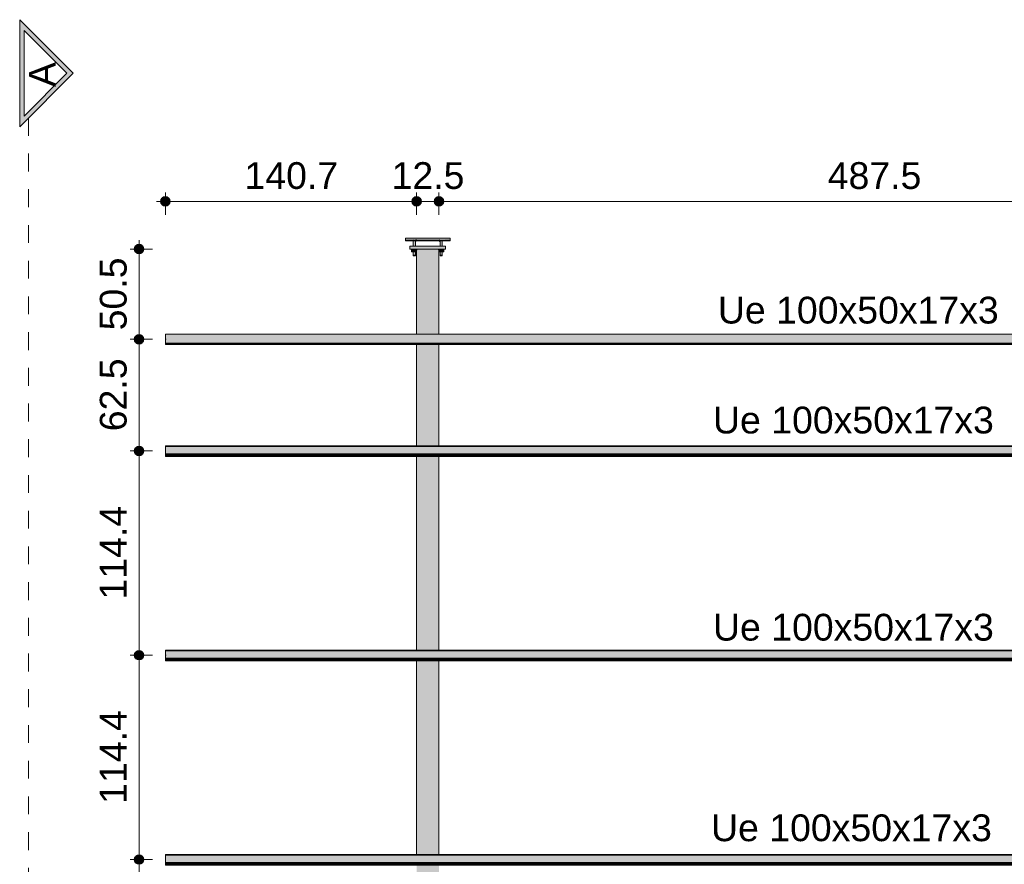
# Model space of a CAD drawing. Header units: metres. Extents: x 10.9 to 53.4, y -75.7 to 7.5.
# Tile 4 of 14: x 10.9 to 16.4, y -58 to -53.2. Entities that reach past the tile are written whole.
import ezdxf

# ---------------------------------------------------------------- set-up
doc = ezdxf.new("R2010")
doc.units = ezdxf.units.M
doc.linetypes.add('Projeção', pattern=[0.003969, 0.002381, -0.001587])
doc.linetypes.add('Traço ponto', pattern=[0.015875, 0.00635, -0.004763, 0, -0.004763])
for name, color, linetype, lineweight in [('A-ANNO-DIMS', 7, 'Continuous', 9), ('A-ANNO-DIMS-50', 7, 'Continuous', 9), ('A-FLOR-OVHD', 7, 'Projeção', 18), ('A-GENM', 7, 'Continuous', 18), ('A-GLAZ-CWMG', 7, 'Continuous', 18), ('G-ANNO-SYMB', 7, 'Continuous', 9), ('G-ANNO-TEXT', 7, 'Continuous', 9), ('S-BEAM', 7, 'Continuous', 18)]:
    doc.layers.add(name, color=color, linetype=linetype, lineweight=lineweight)
doc.styles.add('Arial', font='arial.ttf', dxfattribs={"height": 0.15})
doc.dimstyles.new('Linear_-_3_mm_em_CM', dxfattribs={"dimscale": 0.3048, "dimtxt": 0.153039, "dimasz": 0.656168, "dimexe": 0.164042, "dimexo": 0.0625, "dimgap": 0.082021, "dimtad": 1, "dimdec": 1, "dimlfac": 100, "dimrnd": 0.1, "dimdsep": 46, "dimtxsty": 'Arial', "dimblk1": 'DOTSMALL', "dimblk2": 'DOTSMALL', "dimsah": 1, "dimcen": 0.09, "dimdle": 0.164042, "dimazin": 0, "dimtfac": 1, "dimtdec": 4, "dimtix": 1, "dimtmove": 0, "dimatfit": 3, "dimfxl": 0.246063, "dimfxlon": 1, "dimtvp": 1, "dimtolj": 1, "dimtzin": 0, "dimarcsym": 2})

# ---------------------------------------------------------------- blocks, each defined once
blk = doc.blocks.new('09-base-com-chumbadores-060523 - 09-base-com-chumbadores-060523-2683229-TRAVAMENTO DAS TRELIÇAS')
at = {"layer": 'A-GENM', "true_color": 0x7f7f7f}
blk.add_hatch(color=8, dxfattribs=at).paths.add_polyline_path([(28.1082, -54.5129), (28.3082, -54.5129), (28.3082, -54.4969), (28.1082, -54.4969)])
at = {"layer": 'A-GENM'}
for p, q in [((28.1082, -54.4969), (28.3082, -54.4969)), ((28.1082, -54.4969), (28.1082, -54.5129)), ((28.3082, -54.5129), (28.1082, -54.5129)), ((28.3082, -54.5129), (28.3082, -54.4969))]:
    blk.add_line(p, q, dxfattribs=at)
blk = doc.blocks.new('Chumbador - Chumbador-V12-TRAVAMENTO DAS TRELIÇAS')
at = {"layer": 'A-GENM', "true_color": 0x7f7f7f}
h = blk.add_hatch(color=8, dxfattribs=at)
h.paths.add_polyline_path([(13.1272, -54.4674), (13.1278, -54.4643), (13.1281, -54.4634), (13.0832, -54.4634), (13.0832, -54.4674), (13.1272, -54.4674)])
h.paths.add_polyline_path([(13.1457, -54.4674), (13.2707, -54.4672), (13.2707, -54.4634), (13.1457, -54.4634), (13.1454, -54.4673), (13.1454, -54.4674)])
for points in [[(13.277, -54.4731), (13.2765, -54.4678), (13.2752, -54.4648), (13.2707, -54.4634), (13.2707, -54.4672), (13.2755, -54.4689), (13.2757, -54.4696)], [(13.277, -54.5511), (13.2832, -54.5511), (13.2831, -54.5471), (13.277, -54.5471)], [(13.2876, -54.5511), (13.2895, -54.5511), (13.2892, -54.5471), (13.2832, -54.5471), (13.2832, -54.5511), (13.2863, -54.5511)]]:
    blk.add_hatch(color=8, dxfattribs=at).paths.add_polyline_path(points)
at = {"layer": 'A-GENM'}
for p, q in [((13.0832, -54.4634), (13.0832, -54.4674)), ((13.0832, -54.4674), (13.1272, -54.4674)), ((13.14, -54.4674), (13.2707, -54.4674)), ((13.277, -54.5471), (13.277, -54.5511)), ((13.277, -54.5511), (13.2832, -54.5511)), ((13.2832, -54.5511), (13.2895, -54.5511)), ((13.2895, -54.5511), (13.2895, -54.5471))]:
    blk.add_line(p, q, dxfattribs=at)
at = {"layer": 'A-GENM', "flags": 128}
blk.add_lwpolyline([(13.2707, -54.4674), (13.276, -54.4703), (13.277, -54.4736)], dxfattribs=at)
blk = doc.blocks.new('Chumbador - Chumbador-V13-TRAVAMENTO DAS TRELIÇAS')
at = {"layer": 'A-GENM', "true_color": 0x7f7f7f}
for points in [[(13.1395, -54.4731), (13.1409, -54.4689), (13.1457, -54.4672), (13.1454, -54.4634), (13.1451, -54.4634), (13.1409, -54.4649), (13.1395, -54.4704), (13.1395, -54.4719)], [(13.1288, -54.5511), (13.1332, -54.5511), (13.1331, -54.5471), (13.127, -54.5471), (13.1272, -54.5511), (13.1278, -54.5511)], [(13.1376, -54.5511), (13.1395, -54.5511), (13.1392, -54.5471), (13.1332, -54.5471), (13.1332, -54.5511), (13.1363, -54.5511)]]:
    blk.add_hatch(color=8, dxfattribs=at).paths.add_polyline_path(points)
h = blk.add_hatch(color=8, dxfattribs=at)
h.paths.add_polyline_path([(13.2713, -54.4674), (13.2707, -54.4668), (13.2707, -54.4634), (13.1457, -54.4634), (13.1457, -54.4674), (13.2707, -54.4674)])
h.paths.add_polyline_path([(13.3332, -54.4674), (13.3332, -54.4634), (13.2883, -54.4634), (13.2892, -54.4674)])
at = {"layer": 'A-GENM'}
for p, q in [((13.1457, -54.4674), (13.2764, -54.4674)), ((13.2892, -54.4674), (13.3332, -54.4674)), ((13.3332, -54.4674), (13.3332, -54.4634)), ((13.127, -54.5471), (13.127, -54.5511)), ((13.127, -54.5511), (13.1332, -54.5511)), ((13.1332, -54.5511), (13.1395, -54.5511)), ((13.1395, -54.5511), (13.1395, -54.5471))]:
    blk.add_line(p, q, dxfattribs=at)
at = {"layer": 'A-GENM', "flags": 128}
blk.add_lwpolyline([(13.1395, -54.4736), (13.1423, -54.4684), (13.1457, -54.4674)], dxfattribs=at)
blk = doc.blocks.new('Porca - Porca-2340320-TRAVAMENTO DAS TRELIÇAS')
at = {"layer": 'A-GENM', "true_color": 0x7f7f7f}
for points in [[(28.2707, -54.5289), (28.2832, -54.5289), (28.2832, -54.5129), (28.2672, -54.5129), (28.2677, -54.5156), (28.2679, -54.5157), (28.2707, -54.5225), (28.2707, -54.527)], [(28.2992, -54.5289), (28.2992, -54.5129), (28.2832, -54.5129), (28.2832, -54.5289)]]:
    blk.add_hatch(color=8, dxfattribs=at).paths.add_polyline_path(points)
at = {"layer": 'A-GENM'}
for p, q in [((28.2672, -54.5129), (28.2672, -54.5154)), ((28.2832, -54.5289), (28.2832, -54.5129)), ((28.2992, -54.5129), (28.2992, -54.5289)), ((28.2832, -54.5289), (28.2707, -54.5289)), ((28.2992, -54.5289), (28.2832, -54.5289))]:
    blk.add_line(p, q, dxfattribs=at)
blk = doc.blocks.new('Porca - Porca-V14-TRAVAMENTO DAS TRELIÇAS')
at = {"layer": 'A-GENM', "true_color": 0x7f7f7f}
for points in [[(13.1332, -54.5289), (13.1332, -54.5129), (13.1172, -54.5129), (13.1172, -54.5289)], [(13.1457, -54.5289), (13.1459, -54.5221), (13.1492, -54.5129), (13.1332, -54.5129), (13.1332, -54.5289), (13.1454, -54.5289)]]:
    blk.add_hatch(color=8, dxfattribs=at).paths.add_polyline_path(points)
at = {"layer": 'A-GENM'}
for p, q in [((13.1172, -54.5129), (13.1172, -54.5289)), ((13.1332, -54.5289), (13.1332, -54.5129)), ((13.1492, -54.5129), (13.1492, -54.5154)), ((13.1332, -54.5289), (13.1172, -54.5289)), ((13.1454, -54.5289), (13.1332, -54.5289))]:
    blk.add_line(p, q, dxfattribs=at)
blk = doc.blocks.new('Chumbador - Chumbador-V15-TRAVAMENTO DAS TRELIÇAS')
at = {"layer": 'A-GENM', "true_color": 0x7f7f7f}
for points in [[(13.1002, -54.4571), (13.2707, -54.4571), (13.2707, -54.4509), (13.0832, -54.4511), (13.0832, -54.4571)], [(13.2816, -54.4696), (13.2832, -54.4696), (13.2795, -54.4608), (13.2707, -54.4571), (13.2707, -54.4632), (13.2755, -54.4649), (13.2772, -54.4696), (13.2809, -54.4696)], [(13.2886, -54.4696), (13.2892, -54.4696), (13.2884, -54.4638), (13.2878, -54.4633), (13.2864, -54.4632), (13.2837, -54.4616), (13.2825, -54.4608), (13.2789, -54.4598), (13.2757, -54.4592), (13.2795, -54.4608), (13.2832, -54.4696), (13.2881, -54.4696)]]:
    blk.add_hatch(color=8, dxfattribs=at).paths.add_polyline_path(points)
h = blk.add_hatch(color=8, dxfattribs=at)
h.paths.add_polyline_path([(13.1451, -54.4634), (13.2707, -54.4632), (13.2707, -54.4571), (13.1457, -54.4577), (13.1454, -54.4633)])
h.paths.add_polyline_path([(13.1238, -54.4634), (13.13, -54.4632), (13.1327, -54.4616), (13.1339, -54.4608), (13.1369, -54.4599), (13.1454, -54.4571), (13.0832, -54.4571), (13.0832, -54.4634), (13.1002, -54.4634)])
h = blk.add_hatch(color=8, dxfattribs=at)
h.paths.add_polyline_path([(13.2788, -54.5471), (13.2832, -54.5471), (13.2828, -54.5289), (13.277, -54.5289), (13.2772, -54.5471), (13.2778, -54.5471)])
h.paths.add_polyline_path([(13.2778, -54.4969), (13.2832, -54.4969), (13.2832, -54.4696), (13.277, -54.4696), (13.2774, -54.4969)])
h = blk.add_hatch(color=8, dxfattribs=at)
h.paths.add_polyline_path([(13.2848, -54.5471), (13.2895, -54.5471), (13.2892, -54.5289), (13.2832, -54.5289), (13.2832, -54.5471)])
h.paths.add_polyline_path([(13.289, -54.4969), (13.2895, -54.4969), (13.2892, -54.4696), (13.2832, -54.4696), (13.2832, -54.4969), (13.2886, -54.4969)])
at = {"layer": 'A-GENM'}
for p, q in [((13.2707, -54.4509), (13.0832, -54.4509)), ((13.0832, -54.4509), (13.0832, -54.4571)), ((13.0832, -54.4571), (13.0832, -54.4634)), ((13.0832, -54.4634), (13.2707, -54.4634)), ((13.277, -54.4696), (13.277, -54.4969)), ((13.2895, -54.4696), (13.2869, -54.4622)), ((13.2895, -54.4969), (13.2895, -54.4696)), ((13.277, -54.5289), (13.277, -54.5471)), ((13.277, -54.5471), (13.2832, -54.5471)), ((13.2832, -54.5471), (13.2895, -54.5471)), ((13.2895, -54.5471), (13.2895, -54.5289))]:
    blk.add_line(p, q, dxfattribs=at)
at = {"layer": 'A-GENM', "flags": 128}
for points in [[(13.2762, -54.4521), (13.2752, -54.4514), (13.2707, -54.4509)], [(13.2707, -54.4634), (13.276, -54.4663), (13.277, -54.4696)]]:
    blk.add_lwpolyline(points, dxfattribs=at)
blk = doc.blocks.new('Chumbador - Chumbador-V16-TRAVAMENTO DAS TRELIÇAS')
at = {"layer": 'A-GENM', "true_color": 0x7f7f7f}
h = blk.add_hatch(color=8, dxfattribs=at)
h.paths.add_polyline_path([(13.1278, -54.5471), (13.1332, -54.5471), (13.1328, -54.5289), (13.127, -54.5289), (13.1272, -54.5471)])
h.paths.add_polyline_path([(13.127, -54.4969), (13.1332, -54.4969), (13.1332, -54.4696), (13.127, -54.4696), (13.127, -54.4937)])
for points in [[(13.1318, -54.4696), (13.1332, -54.4696), (13.1375, -54.4606), (13.1404, -54.459), (13.1327, -54.4616), (13.13, -54.4632), (13.128, -54.4638), (13.1273, -54.4661), (13.1272, -54.4696), (13.1316, -54.4696)], [(13.1332, -54.4696), (13.1392, -54.4696), (13.1409, -54.4649), (13.1457, -54.4632), (13.1454, -54.4573), (13.1369, -54.4608), (13.1343, -54.467)], [(13.2357, -54.4571), (13.3332, -54.4571), (13.3332, -54.4509), (13.1457, -54.4511), (13.1457, -54.4571), (13.1906, -54.4571)]]:
    blk.add_hatch(color=8, dxfattribs=at).paths.add_polyline_path(points)
h = blk.add_hatch(color=8, dxfattribs=at)
h.paths.add_polyline_path([(13.1392, -54.5471), (13.1395, -54.5471), (13.1392, -54.5289), (13.1332, -54.5289), (13.1332, -54.5471), (13.1386, -54.5471)])
h.paths.add_polyline_path([(13.1392, -54.4969), (13.1395, -54.4969), (13.1392, -54.4696), (13.1332, -54.4696), (13.1332, -54.4969), (13.139, -54.4969)])
h = blk.add_hatch(color=8, dxfattribs=at)
h.paths.add_polyline_path([(13.1906, -54.4634), (13.2707, -54.4632), (13.2707, -54.4571), (13.1457, -54.4571), (13.1457, -54.4634)])
h.paths.add_polyline_path([(13.2883, -54.4634), (13.3332, -54.4632), (13.3332, -54.4571), (13.2725, -54.4577), (13.2837, -54.4616), (13.2864, -54.4632), (13.2883, -54.4634)])
at = {"layer": 'A-GENM'}
for p, q in [((13.127, -54.4696), (13.127, -54.4969)), ((13.1395, -54.4969), (13.1395, -54.4696)), ((13.1457, -54.4509), (13.1422, -54.4521)), ((13.3332, -54.4509), (13.1457, -54.4509)), ((13.1457, -54.4634), (13.3332, -54.4634)), ((13.3332, -54.4571), (13.3332, -54.4509)), ((13.3332, -54.4634), (13.3332, -54.4571)), ((13.127, -54.5289), (13.127, -54.5471)), ((13.127, -54.5471), (13.1332, -54.5471)), ((13.1332, -54.5471), (13.1395, -54.5471)), ((13.1395, -54.5471), (13.1395, -54.5289))]:
    blk.add_line(p, q, dxfattribs=at)
at = {"layer": 'A-GENM', "flags": 128}
for points in [[(13.1297, -54.4618), (13.1275, -54.4651), (13.127, -54.4696)], [(13.1395, -54.4696), (13.1423, -54.4644), (13.1457, -54.4634)]]:
    blk.add_lwpolyline(points, dxfattribs=at)
blk = doc.blocks.new('Chumbador - Chumbador-V4-TRAVAMENTO DAS TRELIÇAS')
at = {"layer": 'A-GENM'}
blk.add_line((28.2895, -54.4696), (28.2892, -54.469), dxfattribs=at)
blk = doc.blocks.new('Chumbador - Chumbador-V5-TRAVAMENTO DAS TRELIÇAS')
at = {"layer": 'A-GENM'}
blk.add_line((28.1272, -54.4674), (28.127, -54.4696), dxfattribs=at)
blk = doc.blocks.new('Rectangular Mullion - Perfil Ue-V34-TRAVAMENTO DAS TRELIÇAS')
at = {"layer": 'A-GLAZ-CWMG', "true_color": 0xc0c0c0}
for points in [[(35.0573, -55.6194), (35.0573, -55.6153), (11.739, -55.6157), (11.739, -55.6194), (35.0533, -55.6194)], [(35.0533, -55.6601), (35.0573, -55.6601), (35.0573, -55.6194), (11.739, -55.6194), (11.739, -55.6601), (34.8726, -55.6601)], [(35.0573, -55.6651), (35.0573, -55.6601), (11.739, -55.6601), (11.739, -55.6651), (35.0533, -55.6651)], [(35.0533, -55.6663), (35.0573, -55.6663), (35.0573, -55.6651), (11.739, -55.6651), (11.739, -55.6663), (34.8726, -55.6663)], [(24.0316, -55.6699), (35.0573, -55.6699), (35.0573, -55.6663), (11.739, -55.6663), (11.739, -55.6699), (23.6702, -55.6699)], [(35.0533, -55.673), (35.0573, -55.673), (35.0573, -55.67), (11.739, -55.67), (11.739, -55.673), (34.8726, -55.673)], [(35.0533, -55.6742), (35.0573, -55.6742), (35.0573, -55.673), (11.739, -55.673), (11.739, -55.6742), (34.8726, -55.6742)]]:
    blk.add_hatch(color=9, dxfattribs=at).paths.add_polyline_path(points)
at = {"layer": 'A-GLAZ-CWMG'}
for p, q in [((35.0573, -55.6153), (11.739, -55.6153)), ((11.739, -55.6153), (11.739, -55.6194)), ((11.739, -55.6601), (11.739, -55.6194)), ((11.739, -55.6194), (35.0573, -55.6194)), ((11.739, -55.6601), (11.739, -55.6651)), ((11.739, -55.6601), (35.0573, -55.6601)), ((11.739, -55.6663), (11.739, -55.6651)), ((11.739, -55.6651), (35.0573, -55.6651)), ((11.739, -55.6699), (11.739, -55.6663)), ((11.739, -55.6663), (35.0573, -55.6663)), ((11.739, -55.6699), (35.0573, -55.6699)), ((11.739, -55.673), (11.739, -55.67)), ((11.739, -55.67), (35.0573, -55.67)), ((11.739, -55.6742), (11.739, -55.673)), ((11.739, -55.673), (35.0573, -55.673)), ((11.739, -55.6742), (11.739, -55.6743)), ((11.739, -55.6742), (35.0573, -55.6742)), ((11.739, -55.6743), (35.0573, -55.6743))]:
    blk.add_line(p, q, dxfattribs=at)
blk = doc.blocks.new('Perfil Ue 100x50x17x1 - Perfil Ue 100x50x17x3-2687109-TRAVAMENTO DAS TRELIÇAS')
at = {"layer": 'S-BEAM', "true_color": 0xff0000}
for points in [[(-41.4328, 43.0593), (-52.5961, 38.7741), (-52.5955, 38.7726), (-30.686, 47.1829), (-30.6865, 47.1843), (-41.4036, 43.0705)], [(-52.4518, 38.8278), (-52.5955, 38.7726), (-52.5945, 38.7698), (-30.6849, 47.1801), (-30.686, 47.1829), (-52.2831, 38.8925)], [(-41.4863, 43.0338), (-52.5945, 38.7698), (-52.5934, 38.767), (-30.6838, 47.1772), (-30.6849, 47.1801), (-41.402, 43.0662)], [(-52.4496, 38.8221), (-52.5934, 38.767), (-52.5928, 38.7655), (-30.6833, 47.1758), (-30.6838, 47.1772), (-52.2809, 38.8869)], [(-46.7138, 41.0222), (-52.5927, 38.7652), (-52.591, 38.7609), (-30.6815, 47.1712), (-30.6833, 47.1758), (-46.5451, 41.087)], [(-30.6815, 47.1712), (-52.591, 38.7609), (-52.5764, 38.7228), (-30.6669, 47.1331)], [(-30.6669, 47.1331), (-52.5764, 38.7228), (-52.575, 38.7191), (-30.6656, 47.1297), (-30.6665, 47.132)]]:
    blk.add_hatch(color=1, dxfattribs=at).paths.add_polyline_path(points)
at = {"layer": 'S-BEAM'}
for p, q in [((-30.6866, 47.1844), (-52.5961, 38.7741)), ((-30.686, 47.1829), (-52.5955, 38.7726)), ((-52.5945, 38.7698), (-30.6849, 47.1801)), ((-30.6838, 47.1772), (-52.5934, 38.767)), ((-30.6865, 47.1843), (-30.6866, 47.1844)), ((-30.6865, 47.1843), (-30.686, 47.1829)), ((-30.686, 47.1829), (-30.6849, 47.1801)), ((-30.6849, 47.1801), (-30.6838, 47.1772)), ((-30.6838, 47.1772), (-30.6833, 47.1758)), ((-30.6815, 47.1712), (-30.6833, 47.1758)), ((-30.6815, 47.1712), (-30.6669, 47.1331)), ((-52.575, 38.719), (-30.6654, 47.1293)), ((-30.6654, 47.1293), (-30.6669, 47.1331))]:
    blk.add_line(p, q, dxfattribs=at)
blk = doc.blocks.new('DIMBLOCK9-TRAVAMENTO DAS TRELIÇAS')
at = {"layer": 'A-ANNO-DIMS-50', "lineweight": 35, "transparency": 16777216}
h = blk.add_hatch(color=256, dxfattribs=at)
edge = h.paths.add_edge_path()
edge.add_arc((13.2707, -54.2459), 0.025, 0, 360)
h = blk.add_hatch(color=256, dxfattribs=at)
edge = h.paths.add_edge_path()
edge.add_arc((18.1457, -54.2459), 0.025, 0, 360)
at = {"layer": 'A-ANNO-DIMS-50', "transparency": 16777216}
for p, q in [((13.2707, -54.2459), (13.2707, -54.1959)), ((18.1457, -54.2459), (18.1457, -54.1959)), ((18.1457, -54.2459), (13.2707, -54.2459)), ((13.2707, -54.2459), (13.2707, -54.3209)), ((18.1457, -54.2459), (18.1457, -54.3209))]:
    blk.add_line(p, q, dxfattribs=at)
at = {"layer": 'A-ANNO-DIMS-50', "lineweight": 35, "transparency": 16777216}
for centre in [(13.2707, -54.2459), (18.1457, -54.2459)]:
    blk.add_circle(centre, 0.025, dxfattribs=at)
at = {"layer": 'A-ANNO-DIMS-50', "color": 0, "transparency": 16777216, "insert": (15.448, -54.0262), "char_height": 0.15, "width": 0.624399, "attachment_point": 1, "line_spacing_factor": 0.941778, "style": 'Arial'}
blk.add_mtext('487.5', dxfattribs=at)
blk = doc.blocks.new('_DotSmall')
at = {"color": 0, "linetype": 'ByBlock', "const_width": 0.5}
blk.add_lwpolyline([(-0.0625, 0, 1), (0.0625, 0, 1)], format="xyb", close=True, dxfattribs=at)
blk = doc.blocks.new('DIMBLOCK10-TRAVAMENTO DAS TRELIÇAS')
at = {"layer": 'A-ANNO-DIMS-50', "lineweight": 35, "transparency": 16777216}
h = blk.add_hatch(color=256, dxfattribs=at)
edge = h.paths.add_edge_path()
edge.add_arc((13.1457, -54.2459), 0.025, 0, 360)
h = blk.add_hatch(color=256, dxfattribs=at)
edge = h.paths.add_edge_path()
edge.add_arc((13.2707, -54.2459), 0.025, 0, 360)
at = {"layer": 'A-ANNO-DIMS-50', "transparency": 16777216}
for p, q in [((13.1457, -54.2459), (13.1457, -54.1959)), ((13.2707, -54.2459), (13.2707, -54.1959)), ((13.2707, -54.2459), (13.1457, -54.2459)), ((13.1457, -54.2459), (13.1457, -54.3209)), ((13.2707, -54.2459), (13.2707, -54.3209))]:
    blk.add_line(p, q, dxfattribs=at)
at = {"layer": 'A-ANNO-DIMS-50', "lineweight": 35, "transparency": 16777216}
for centre in [(13.1457, -54.2459), (13.2707, -54.2459)]:
    blk.add_circle(centre, 0.025, dxfattribs=at)
at = {"layer": 'A-ANNO-DIMS-50', "color": 0, "transparency": 16777216, "insert": (13.0057, -54.0262), "char_height": 0.15, "width": 0.485957, "attachment_point": 1, "line_spacing_factor": 0.941778, "style": 'Arial'}
blk.add_mtext('12.5', dxfattribs=at)
blk = doc.blocks.new('DIMBLOCK11-TRAVAMENTO DAS TRELIÇAS')
at = {"layer": 'A-ANNO-DIMS-50', "lineweight": 35, "transparency": 16777216}
h = blk.add_hatch(color=256, dxfattribs=at)
edge = h.paths.add_edge_path()
edge.add_arc((11.739, -54.2459), 0.025, 0, 360)
h = blk.add_hatch(color=256, dxfattribs=at)
edge = h.paths.add_edge_path()
edge.add_arc((13.1457, -54.2459), 0.025, 0, 360)
at = {"layer": 'A-ANNO-DIMS-50', "transparency": 16777216}
for p, q in [((11.739, -54.2459), (11.739, -54.1959)), ((13.1457, -54.2459), (13.1457, -54.1959)), ((13.1457, -54.2459), (11.689, -54.2459)), ((11.739, -54.2459), (11.739, -54.3209)), ((13.1457, -54.2459), (13.1457, -54.3209))]:
    blk.add_line(p, q, dxfattribs=at)
at = {"layer": 'A-ANNO-DIMS-50', "lineweight": 35, "transparency": 16777216}
for centre in [(11.739, -54.2459), (13.1457, -54.2459)]:
    blk.add_circle(centre, 0.025, dxfattribs=at)
at = {"layer": 'A-ANNO-DIMS-50', "color": 0, "transparency": 16777216, "insert": (12.1822, -54.0262), "char_height": 0.15, "width": 0.624399, "attachment_point": 1, "line_spacing_factor": 0.941778, "style": 'Arial'}
blk.add_mtext('140.7', dxfattribs=at)
blk = doc.blocks.new('DIMBLOCK14-TRAVAMENTO DAS TRELIÇAS')
at = {"layer": 'A-ANNO-DIMS-50', "lineweight": 35, "transparency": 16777216}
h = blk.add_hatch(color=256, dxfattribs=at)
edge = h.paths.add_edge_path()
edge.add_arc((11.5919, -57.9314), 0.025, 0, 360)
h = blk.add_hatch(color=256, dxfattribs=at)
edge = h.paths.add_edge_path()
edge.add_arc((11.5919, -59.0755), 0.025, 0, 360)
at = {"layer": 'A-ANNO-DIMS-50', "transparency": 16777216}
for p, q in [((11.5919, -57.9314), (11.5419, -57.9314)), ((11.5919, -59.0755), (11.5919, -57.9314)), ((11.5919, -57.9314), (11.6669, -57.9314)), ((11.5919, -59.0755), (11.5419, -59.0755)), ((11.5919, -59.0755), (11.6669, -59.0755))]:
    blk.add_line(p, q, dxfattribs=at)
at = {"layer": 'A-ANNO-DIMS-50', "lineweight": 35, "transparency": 16777216}
for centre in [(11.5919, -57.9314), (11.5919, -59.0755)]:
    blk.add_circle(centre, 0.025, dxfattribs=at)
at = {"layer": 'A-ANNO-DIMS-50', "color": 0, "transparency": 16777216, "insert": (11.3721, -58.7636), "char_height": 0.15, "width": 0.624399, "attachment_point": 1, "rotation": 90, "line_spacing_factor": 0.941778, "style": 'Arial'}
blk.add_mtext('114.4', dxfattribs=at)
blk = doc.blocks.new('DIMBLOCK15-TRAVAMENTO DAS TRELIÇAS')
at = {"layer": 'A-ANNO-DIMS-50', "lineweight": 35, "transparency": 16777216}
h = blk.add_hatch(color=256, dxfattribs=at)
edge = h.paths.add_edge_path()
edge.add_arc((11.5919, -56.7872), 0.025, 0, 360)
h = blk.add_hatch(color=256, dxfattribs=at)
edge = h.paths.add_edge_path()
edge.add_arc((11.5919, -57.9314), 0.025, 0, 360)
at = {"layer": 'A-ANNO-DIMS-50', "transparency": 16777216}
for p, q in [((11.5919, -56.7872), (11.5419, -56.7872)), ((11.5919, -57.9314), (11.5919, -56.7872)), ((11.5919, -56.7872), (11.6669, -56.7872)), ((11.5919, -57.9314), (11.5419, -57.9314)), ((11.5919, -57.9314), (11.6669, -57.9314))]:
    blk.add_line(p, q, dxfattribs=at)
at = {"layer": 'A-ANNO-DIMS-50', "lineweight": 35, "transparency": 16777216}
for centre in [(11.5919, -56.7872), (11.5919, -57.9314)]:
    blk.add_circle(centre, 0.025, dxfattribs=at)
at = {"layer": 'A-ANNO-DIMS-50', "color": 0, "transparency": 16777216, "insert": (11.3721, -57.6195), "char_height": 0.15, "width": 0.624399, "attachment_point": 1, "rotation": 90, "line_spacing_factor": 0.941778, "style": 'Arial'}
blk.add_mtext('114.4', dxfattribs=at)
blk = doc.blocks.new('DIMBLOCK16-TRAVAMENTO DAS TRELIÇAS')
at = {"layer": 'A-ANNO-DIMS-50', "lineweight": 35, "transparency": 16777216}
h = blk.add_hatch(color=256, dxfattribs=at)
edge = h.paths.add_edge_path()
edge.add_arc((11.5919, -55.6431), 0.025, 0, 360)
h = blk.add_hatch(color=256, dxfattribs=at)
edge = h.paths.add_edge_path()
edge.add_arc((11.5919, -56.7872), 0.025, 0, 360)
at = {"layer": 'A-ANNO-DIMS-50', "transparency": 16777216}
for p, q in [((11.5919, -56.7872), (11.5919, -55.5931)), ((11.5919, -55.6431), (11.5419, -55.6431)), ((11.5919, -55.6431), (11.6669, -55.6431)), ((11.5919, -56.7872), (11.5419, -56.7872)), ((11.5919, -56.7872), (11.6669, -56.7872))]:
    blk.add_line(p, q, dxfattribs=at)
at = {"layer": 'A-ANNO-DIMS-50', "lineweight": 35, "transparency": 16777216}
for centre in [(11.5919, -55.6431), (11.5919, -56.7872)]:
    blk.add_circle(centre, 0.025, dxfattribs=at)
at = {"layer": 'A-ANNO-DIMS-50', "color": 0, "transparency": 16777216, "insert": (11.3721, -56.4753), "char_height": 0.15, "width": 0.624399, "attachment_point": 1, "rotation": 90, "line_spacing_factor": 0.941778, "style": 'Arial'}
blk.add_mtext('114.4', dxfattribs=at)
blk = doc.blocks.new('DIMBLOCK23-TRAVAMENTO DAS TRELIÇAS')
at = {"layer": 'A-ANNO-DIMS-50', "lineweight": 35, "transparency": 16777216}
h = blk.add_hatch(color=256, dxfattribs=at)
edge = h.paths.add_edge_path()
edge.add_arc((11.5919, -55.018), 0.025, 0, 360)
h = blk.add_hatch(color=256, dxfattribs=at)
edge = h.paths.add_edge_path()
edge.add_arc((11.5919, -55.6431), 0.025, 0, 360)
at = {"layer": 'A-ANNO-DIMS-50', "transparency": 16777216}
for p, q in [((11.5919, -55.6931), (11.5919, -54.968)), ((11.5919, -55.018), (11.5419, -55.018)), ((11.5919, -55.018), (11.6669, -55.018)), ((11.5919, -55.6431), (11.5419, -55.6431)), ((11.5919, -55.6431), (11.6669, -55.6431))]:
    blk.add_line(p, q, dxfattribs=at)
at = {"layer": 'A-ANNO-DIMS-50', "lineweight": 35, "transparency": 16777216}
for centre in [(11.5919, -55.018), (11.5919, -55.6431)]:
    blk.add_circle(centre, 0.025, dxfattribs=at)
at = {"layer": 'A-ANNO-DIMS-50', "color": 0, "transparency": 16777216, "insert": (11.3721, -55.533), "char_height": 0.15, "width": 0.485957, "attachment_point": 1, "rotation": 90, "line_spacing_factor": 0.941778, "style": 'Arial'}
blk.add_mtext('62.5', dxfattribs=at)
blk = doc.blocks.new('DIMBLOCK24-TRAVAMENTO DAS TRELIÇAS')
at = {"layer": 'A-ANNO-DIMS-50', "lineweight": 35, "transparency": 16777216}
h = blk.add_hatch(color=256, dxfattribs=at)
edge = h.paths.add_edge_path()
edge.add_arc((11.5919, -54.5129), 0.025, 0, 360)
h = blk.add_hatch(color=256, dxfattribs=at)
edge = h.paths.add_edge_path()
edge.add_arc((11.5919, -55.018), 0.025, 0, 360)
at = {"layer": 'A-ANNO-DIMS-50', "transparency": 16777216}
for p, q in [((11.5919, -55.068), (11.5919, -54.4629)), ((11.5919, -54.5129), (11.5419, -54.5129)), ((11.5919, -54.5129), (11.6669, -54.5129)), ((11.5919, -55.018), (11.5419, -55.018)), ((11.5919, -55.018), (11.6669, -55.018))]:
    blk.add_line(p, q, dxfattribs=at)
at = {"layer": 'A-ANNO-DIMS-50', "lineweight": 35, "transparency": 16777216}
for centre in [(11.5919, -54.5129), (11.5919, -55.018)]:
    blk.add_circle(centre, 0.025, dxfattribs=at)
at = {"layer": 'A-ANNO-DIMS-50', "color": 0, "transparency": 16777216, "insert": (11.3721, -54.9679), "char_height": 0.15, "width": 0.485957, "attachment_point": 1, "rotation": 90, "line_spacing_factor": 0.941778, "style": 'Arial'}
blk.add_mtext('50.5', dxfattribs=at)
blk = doc.blocks.new('Corte - Indicador corte 1-100 - Triangular-1530152-TRAVAMENTO DAS TRELIÇAS')
at = {"layer": 'G-ANNO-SYMB'}
h = blk.add_hatch(color=256, dxfattribs=at)
h.paths.add_polyline_path([(-0.005, 0.00429), (-0.00979, -0.0005), (-0.00021, -0.0005)])
h.paths.add_polyline_path([(-0.005, 0.005), (0.001, -0.001), (-0.011, -0.001)])
at = {"layer": 'G-ANNO-SYMB', "lineweight": 18}
for p, q in [((-0.005, 0.005), (-0.011, -0.001)), ((0.001, -0.001), (-0.005, 0.005)), ((-0.00979, -0.0005), (-0.005, 0.00429)), ((-0.005, 0.00429), (-0.00021, -0.0005)), ((-0.011, -0.001), (0.001, -0.001)), ((-0.00021, -0.0005), (-0.00979, -0.0005))]:
    blk.add_line(p, q, dxfattribs=at)

msp = doc.modelspace()

# ---------------------------------------------------------------- hatches: boundary and pattern name
at = {"layer": 'S-BEAM', "true_color": 0x007d00}
for points in [[(13.1457, -54.988541), (13.1553, -54.988541), (13.1553, -54.5129), (13.148512, -54.515712), (13.1457, -54.5225), (13.1457, -54.939836)], [(13.190578, -54.988541), (13.2611, -54.988541), (13.2611, -54.5129), (13.1553, -54.5129), (13.1553, -54.988541)], [(13.270527, -54.988541), (13.2707, -54.988541), (13.2707, -54.5225), (13.267888, -54.515712), (13.2611, -54.5129), (13.2611, -54.988541), (13.27, -54.988541)]]:
    msp.add_hatch(color=96, dxfattribs=at).paths.add_polyline_path(points)
h = msp.add_hatch(color=96, dxfattribs=at)
h.paths.add_polyline_path([(13.1457, -61.40445), (13.1553, -61.40445), (13.15529, -61.394973), (13.1457, -61.394973)])
h.paths.add_polyline_path([(13.148482, -61.336056), (13.1553, -61.336056), (13.1553, -60.250828), (13.1457, -60.250828), (13.1457, -61.336056)])
h.paths.add_polyline_path([(13.1457, -60.191911), (13.1553, -60.191911), (13.1553, -59.106683), (13.1457, -59.106683), (13.1457, -60.166498)])
h.paths.add_polyline_path([(13.1457, -59.047767), (13.1553, -59.047767), (13.1553, -57.962539), (13.1457, -57.962539), (13.1457, -59.019182)])
h.paths.add_polyline_path([(13.1457, -57.903622), (13.1553, -57.903622), (13.1553, -56.818394), (13.1457, -56.818394), (13.1457, -57.871866)])
h.paths.add_polyline_path([(13.1457, -56.759478), (13.1553, -56.759478), (13.1553, -55.67425), (13.1457, -55.67425), (13.1457, -56.72455)])
h.paths.add_polyline_path([(13.1457, -55.615333), (13.1553, -55.615333), (13.1553, -55.047458), (13.1457, -55.047458), (13.1457, -55.577234)])
h = msp.add_hatch(color=96, dxfattribs=at)
h.paths.add_polyline_path([(13.2611, -61.40445), (13.2611, -61.394973), (13.1553, -61.394973), (13.1553, -61.40445), (13.190578, -61.40445)])
h.paths.add_polyline_path([(13.190578, -61.336056), (13.2611, -61.336056), (13.2611, -60.250828), (13.1553, -60.250828), (13.1553, -61.336056)])
h.paths.add_polyline_path([(13.2611, -60.191911), (13.2611, -59.106683), (13.1553, -59.106683), (13.1553, -60.191911), (13.190578, -60.191911)])
h.paths.add_polyline_path([(13.2611, -59.047767), (13.2611, -57.962539), (13.1553, -57.962539), (13.1553, -59.047767), (13.190578, -59.047767)])
h.paths.add_polyline_path([(13.190578, -57.903622), (13.2611, -57.903622), (13.2611, -56.818394), (13.1553, -56.818394), (13.1553, -57.903622)])
h.paths.add_polyline_path([(13.190578, -56.759478), (13.2611, -56.759478), (13.2611, -55.67425), (13.1553, -55.67425), (13.1553, -56.759478)])
h.paths.add_polyline_path([(13.2611, -55.615333), (13.2611, -55.047458), (13.1553, -55.047458), (13.1553, -55.615333), (13.190578, -55.615333)])
h = msp.add_hatch(color=96, dxfattribs=at)
h.paths.add_polyline_path([(13.267888, -61.40445), (13.2707, -61.40445), (13.2707, -61.394973), (13.2611, -61.394973), (13.2611, -61.40445)])
h.paths.add_polyline_path([(13.2707, -61.336056), (13.2707, -60.250828), (13.2611, -60.250828), (13.261172, -61.336056), (13.267918, -61.336056)])
h.paths.add_polyline_path([(13.268421, -60.191911), (13.2707, -60.191911), (13.2707, -59.106683), (13.2611, -59.106683), (13.2611, -60.191911), (13.267888, -60.191911)])
h.paths.add_polyline_path([(13.268924, -59.047767), (13.2707, -59.047767), (13.2707, -57.962539), (13.2611, -57.962539), (13.2611, -59.047767), (13.267888, -59.047767)])
h.paths.add_polyline_path([(13.269427, -57.903622), (13.2707, -57.903622), (13.2707, -56.818394), (13.2611, -56.818394), (13.2611, -57.903622), (13.267888, -57.903622)])
h.paths.add_polyline_path([(13.26993, -56.759478), (13.2707, -56.759478), (13.270407, -55.67425), (13.2611, -55.67425), (13.2611, -56.759478), (13.267888, -56.759478)])
h.paths.add_polyline_path([(13.270432, -55.615333), (13.2707, -55.615333), (13.270682, -55.047458), (13.2611, -55.047458), (13.2611, -55.615333), (13.267888, -55.615333)])

# ---------------------------------------------------------------- linework, layer by layer
at = {"layer": 'A-FLOR-OVHD'}
for p, q in [((11.739, -55.017999), (11.744, -55.017999)), ((11.739, -55.643099), (11.741006, -55.643099)), ((11.739, -56.787244), (11.744, -56.787244)), ((11.739, -57.931388), (11.741613, -57.931388))]:
    msp.add_line(p, q, dxfattribs=at)
at = {"layer": 'G-ANNO-SYMB', "linetype": 'Traço ponto', "lineweight": 18}
msp.add_line((10.973367, -53.778291), (10.973367, -69.375917), dxfattribs=at)
at = {"layer": 'S-BEAM'}
for p, q in [((13.1457, -54.5225), (13.1457, -54.988596)), ((13.1553, -54.5129), (13.2611, -54.5129)), ((13.2611, -54.5129), (13.1553, -54.5129)), ((13.2707, -54.988598), (13.2707, -54.5225)), ((13.1457, -55.047458), (13.1457, -55.615389)), ((13.2707, -55.61539), (13.2707, -55.047458)), ((13.1457, -55.67425), (13.1457, -56.759533)), ((13.2707, -56.759535), (13.2707, -55.67425)), ((13.1457, -56.818394), (13.1457, -57.903678)), ((13.2707, -57.903679), (13.2707, -56.818394))]:
    msp.add_line(p, q, dxfattribs=at)
at = {"layer": 'S-BEAM', "flags": 128}
for points in [[(13.1457, -54.5225), (13.148512, -54.515712), (13.1553, -54.5129)], [(13.1553, -54.5129), (13.148512, -54.515712), (13.1457, -54.5225)], [(13.2611, -54.5129), (13.267888, -54.515712), (13.2707, -54.5225)], [(13.2707, -54.5225), (13.267888, -54.515712), (13.2611, -54.5129)]]:
    msp.add_lwpolyline(points, dxfattribs=at)

# ---------------------------------------------------------------- block references
at = {"layer": 'A-GENM'}
for name, p in [('Chumbador - Chumbador-V15-TRAVAMENTO DAS TRELIÇAS', (0, 0)), ('Chumbador - Chumbador-V12-TRAVAMENTO DAS TRELIÇAS', (0, 0)), ('Chumbador - Chumbador-V16-TRAVAMENTO DAS TRELIÇAS', (0, 0)), ('Chumbador - Chumbador-V13-TRAVAMENTO DAS TRELIÇAS', (0, 0)), ('Chumbador - Chumbador-V5-TRAVAMENTO DAS TRELIÇAS', (-15, 0)), ('Chumbador - Chumbador-V4-TRAVAMENTO DAS TRELIÇAS', (-15, 0)), ('09-base-com-chumbadores-060523 - 09-base-com-chumbadores-060523-2683229-TRAVAMENTO DAS TRELIÇAS', (-15, 0)), ('Porca - Porca-V14-TRAVAMENTO DAS TRELIÇAS', (0, 0)), ('Porca - Porca-2340320-TRAVAMENTO DAS TRELIÇAS', (-15, 0))]:
    msp.add_blockref(name, p, dxfattribs=at)
at = {"layer": 'A-GLAZ-CWMG'}
for p in [(0, 0), (0, -1.144145), (0, -2.288289)]:
    msp.add_blockref('Rectangular Mullion - Perfil Ue-V34-TRAVAMENTO DAS TRELIÇAS', p, dxfattribs=at)
at = {"layer": 'G-ANNO-SYMB', "lineweight": 18, "xscale": 49.99999999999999, "yscale": 49.99999999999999, "zscale": 49.99999999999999, "rotation": 269.9999999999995}
msp.add_blockref('Corte - Indicador corte 1-100 - Triangular-1530152-TRAVAMENTO DAS TRELIÇAS', (10.973367, -53.778291), dxfattribs=at)
at = {"layer": 'S-BEAM', "rotation": 159.0000000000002}
msp.add_blockref('Perfil Ue 100x50x17x1 - Perfil Ue 100x50x17x3-2687109-TRAVAMENTO DAS TRELIÇAS', (0, 0), dxfattribs=at)

# ---------------------------------------------------------------- texts
at = {"layer": 'G-ANNO-SYMB', "insert": (10.974982, -53.605379), "char_height": 0.15, "width": 0.17236281, "attachment_point": 1, "rotation": 90, "style": 'Arial'}
msp.add_mtext('A', dxfattribs=at)
at = {"layer": 'G-ANNO-TEXT', "char_height": 0.15, "width": 1.92805844, "attachment_point": 1, "style": 'Arial'}
for insert in [(14.832771, -54.779749), (14.805622, -55.395435), (14.805622, -56.555435), (14.794609, -57.678723)]:
    msp.add_mtext('Ue 100x50x17x3', dxfattribs=dict(at, insert=insert))

# ---------------------------------------------------------------- dimensions: what is measured, and where the dimension line sits
at = {"layer": 'A-ANNO-DIMS'}
for base, p1, p2, angle, override, picture, middle in [((11.739, -54.245929), (13.1457, -54.320929), (11.739, -54.320929), 0, {"dimpost": '<>', "dimfxl": 1.4067}, 'DIMBLOCK11-TRAVAMENTO DAS TRELIÇAS', (12.44235, -54.144343)), ((13.2707, -54.245929), (18.1457, -54.320929), (13.2707, -54.320929), 0, {"dimpost": '<>', "dimfxl": 4.875}, 'DIMBLOCK9-TRAVAMENTO DAS TRELIÇAS', (15.7082, -54.144343)), ((11.591884, -54.5129), (11.666884, -55.017999), (11.666884, -54.5129), 90, {"dimpost": '<>', "dimfxl": 0.505099}, 'DIMBLOCK24-TRAVAMENTO DAS TRELIÇAS', (11.490298, -54.76545)), ((11.591884, -55.017999), (11.666884, -55.643099), (11.666884, -55.017999), 90, {"dimpost": '<>', "dimfxl": 0.6251}, 'DIMBLOCK23-TRAVAMENTO DAS TRELIÇAS', (11.490298, -55.330549)), ((11.591884, -55.643099), (11.666884, -56.787244), (11.666884, -55.643099), 90, {"dimpost": '<>', "dimfxl": 1.144145}, 'DIMBLOCK16-TRAVAMENTO DAS TRELIÇAS', (11.491577, -56.215171)), ((11.591884, -56.787244), (11.666884, -57.931388), (11.666884, -56.787244), 90, {"dimpost": '<>', "dimfxl": 1.144145}, 'DIMBLOCK15-TRAVAMENTO DAS TRELIÇAS', (11.491577, -57.359316)), ((11.591884, -57.931388), (11.666884, -59.075533), (11.666884, -57.931388), 90, {"dimpost": '<>', "dimfxl": 1.144145}, 'DIMBLOCK14-TRAVAMENTO DAS TRELIÇAS', (11.491577, -58.50346))]:
    dim = msp.add_linear_dim(base=base, p1=p1, p2=p2, angle=angle, dimstyle='Linear_-_3_mm_em_CM', override=override, dxfattribs=at)
    dim.commit()
    dim.dimension.update_dxf_attribs({"geometry": picture, "text_midpoint": middle})
dim = msp.add_linear_dim(base=(13.1457, -54.245929), p1=(13.2707, -54.320929), p2=(13.1457, -54.320929), dimstyle='Linear_-_3_mm_em_CM', override={"dimpost": '<>', "dimfxl": 0.125}, dxfattribs=at)
dim.commit()
dim.dimension.update_dxf_attribs({"geometry": 'DIMBLOCK10-TRAVAMENTO DAS TRELIÇAS', "text_midpoint": (13.2082, -54.144343)})

doc.saveas('drawing.dxf')
